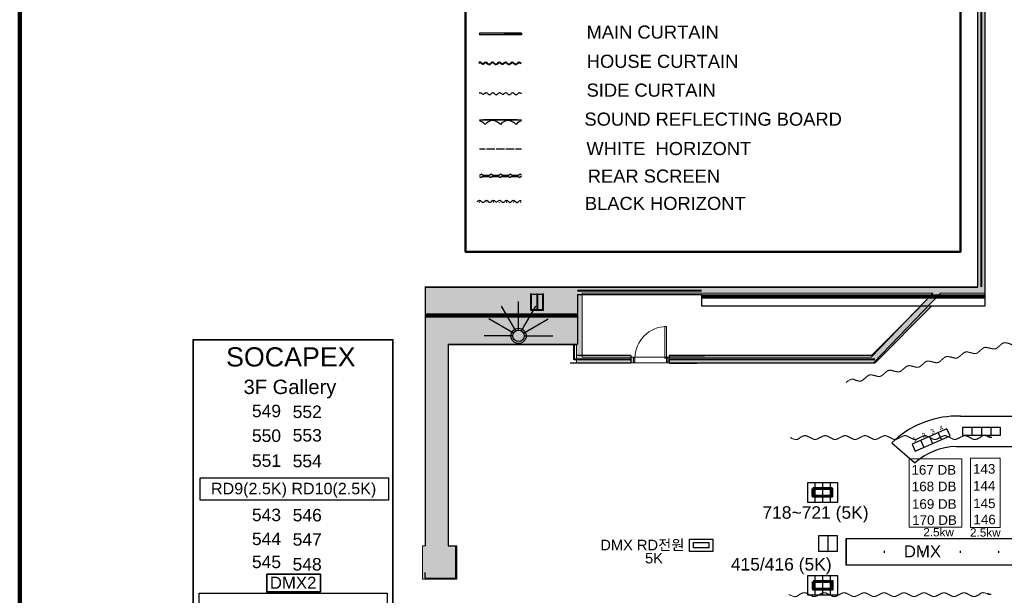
# Model space of a CAD drawing. Header units: millimetres. Extents: x -35700 to 37500, y -75689 to 43832.
# Tile 5 of 16: x -35700 to -9854, y 14081 to 29190. Entities that reach past the tile are written whole.
import ezdxf

# ---------------------------------------------------------------- set-up
doc = ezdxf.new("R2010")
doc.units = ezdxf.units.MM
doc.header["$LTSCALE"] = 250
doc.header["$PDMODE"] = 1
doc.header["$PDSIZE"] = -2
doc.linetypes.add('CENTER', pattern=[17, 15, -1, 0.00127, -0.99873])
doc.layers.get('0').update_dxf_attribs({"lineweight": 25})
for name, color, linetype, lineweight in [('APRON', 7, 'Continuous', 25), ('BALCONY-1', 7, 'Continuous', 25), ('CI_SHEET', 7, 'Continuous', 25), ('CIR-N FLOOR', 7, 'Continuous', 25), ('CIR-N GALLERY', 7, 'Continuous', 25), ('DMX BOX', 7, 'Continuous', 25), ('None', 7, 'Continuous', 5), ('범례', 7, 'Continuous', 25)]:
    doc.layers.add(name, color=color, linetype=linetype, lineweight=lineweight)
for name, color, linetype, lineweight, true_color in [('Ceiling-Main', 1, 'Continuous', 13, 0xff0000), ('LOWER-HORILINE', 3, 'Continuous', 25, 0x00ff00), ('NonPlot', 1, 'Continuous', 13, 0xff0000), ('NonPlot-Loci', 3, 'Continuous', 25, 0x00ff00), ('Sills', 1, 'Continuous', 13, 0xff0000), ('WAL', 9, 'Continuous', 25, 0x808080), ('조명기구', 1, 'Continuous', 25, 0xff0000)]:
    doc.layers.add(name, color=color, linetype=linetype, lineweight=lineweight, true_color=true_color)
doc.styles.add('Arial', font='Arial')
doc.styles.add('Arial (bold)', font='Arial')

# ---------------------------------------------------------------- blocks, each defined once
blk = doc.blocks.new('Soft Goods (2D)')
at = {"layer": 'None', "color": 1, "linetype": 'Continuous', "lineweight": 13, "true_color": 0xff0000, "transparency": 33554687}
for points, knots in [([(0, 0), (80, -151), (-2, -246), (-66, -376), (-33, -438), (0, -500), (33, -562), (67, -625), (0, -750), (-67, -875), (-33, -938), (0, -1000), (33, -1062), (67, -1125), (33, -1188), (0, -1250), (-33, -1312), (-67, -1375), (-33, -1438), (0, -1500), (33, -1562), (67, -1625), (33, -1688), (0, -1750), (-33, -1812), (-67, -1875), (-33, -1938), (0, -2000), (33, -2062), (67, -2125), (33, -2188), (0, -2250), (-33, -2312), (-67, -2375), (-33, -2438), (0, -2500), (33, -2562), (67, -2625), (33, -2688), (0, -2750), (-33, -2812), (-67, -2875), (-33, -2938), (0, -3000), (33, -3062), (67, -3125), (33, -3188), (0, -3250), (-33, -3312), (-67, -3375), (-33, -3438), (0, -3500), (33, -3562), (67, -3625), (33, -3688), (0, -3750), (-33, -3812), (-67, -3875), (-33, -3938), (0, -4000), (33, -4062), (67, -4125), (33, -4188), (0, -4250), (-33, -4312), (-67, -4375), (0, -4500), (66, -4624), (2, -4754), (-80, -4849), (0, -5000)], [0, 0, 0, 0.025448, 0.050896, 0.076343, 0.076343, 0.101898, 0.101898, 0.12756, 0.153222, 0.178884, 0.178884, 0.204546, 0.204546, 0.230208, 0.230208, 0.255869, 0.255869, 0.281531, 0.281531, 0.307193, 0.307193, 0.332854, 0.332854, 0.358515, 0.358515, 0.384176, 0.384176, 0.409837, 0.409837, 0.435498, 0.435498, 0.461159, 0.461159, 0.48682, 0.48682, 0.512481, 0.512481, 0.538141, 0.538141, 0.563801, 0.563801, 0.589462, 0.589462, 0.615122, 0.615122, 0.640782, 0.640782, 0.666442, 0.666442, 0.692102, 0.692102, 0.717761, 0.717761, 0.743421, 0.743421, 0.76908, 0.76908, 0.79474, 0.79474, 0.820399, 0.820399, 0.846058, 0.846058, 0.871716, 0.871716, 0.897373, 0.923029, 0.948686, 0.974343, 1, 1, 1]), ([(0, -5000), (-50, -5143), (-164, -5128), (-291, -5147), (-311, -5205), (-332, -5264), (-353, -5323), (-373, -5382), (-498, -5396), (-622, -5410), (-664, -5528), (-705, -5645), (-831, -5664), (-946, -5649), (-996, -5792)], [0, 0, 0, 0.090391, 0.180781, 0.271172, 0.271172, 0.361943, 0.361943, 0.453094, 0.544245, 0.635396, 0.726547, 0.817698, 0.908849, 1, 1, 1]), ([(-996, -5792), (-1129, -5907), (-1243, -5849), (-1389, -5818), (-1444, -5865), (-1499, -5912), (-1554, -5960), (-1609, -6007), (-1751, -5973), (-1892, -5938), (-1947, -5985), (-2002, -6033), (-2057, -6080), (-2112, -6128), (-2183, -6110), (-2254, -6093), (-2324, -6075), (-2395, -6058), (-2450, -6106), (-2505, -6153), (-2561, -6200), (-2616, -6248), (-2686, -6231), (-2757, -6213), (-2828, -6196), (-2898, -6178), (-2954, -6226), (-3009, -6273), (-3064, -6321), (-3119, -6368), (-3190, -6351), (-3260, -6334), (-3331, -6316), (-3402, -6299), (-3457, -6346), (-3512, -6394), (-3567, -6441), (-3622, -6489), (-3693, -6471), (-3764, -6454), (-3834, -6437), (-3905, -6419), (-3960, -6467), (-4015, -6514), (-4070, -6562), (-4126, -6609), (-4196, -6592), (-4267, -6574), (-4338, -6557), (-4408, -6540), (-4463, -6587), (-4519, -6634), (-4574, -6682), (-4629, -6729), (-4700, -6712), (-4770, -6695), (-4841, -6677), (-4911, -6660), (-5022, -6755), (-5131, -6849), (-5277, -6818), (-5392, -6761), (-5525, -6875)], [0, 0, 0, 0.028358, 0.056716, 0.085075, 0.085075, 0.113552, 0.113552, 0.142149, 0.170746, 0.199343, 0.199343, 0.22794, 0.22794, 0.256537, 0.256537, 0.285133, 0.285133, 0.31373, 0.31373, 0.342326, 0.342326, 0.370923, 0.370923, 0.399519, 0.399519, 0.428115, 0.428115, 0.456711, 0.456711, 0.485307, 0.485307, 0.513903, 0.513903, 0.542498, 0.542498, 0.571094, 0.571094, 0.599689, 0.599689, 0.628284, 0.628284, 0.65688, 0.65688, 0.685475, 0.685475, 0.714069, 0.714069, 0.742664, 0.742664, 0.771259, 0.771259, 0.799853, 0.799853, 0.828448, 0.828448, 0.857041, 0.857041, 0.885633, 0.914225, 0.942816, 0.971408, 1, 1, 1])]:
    blk.add_open_spline(points, degree=2, knots=knots, dxfattribs=at)
at = {"layer": 'NonPlot-Loci', "linetype": 'Continuous', "lineweight": 5}
blk.add_point((0, 0), dxfattribs=at)
blk = doc.blocks.new('Group-6')
at = {"layer": 'None', "color": 3, "linetype": 'Continuous', "lineweight": 13, "true_color": 0x00ff00, "transparency": 33554687}
for p, q in [((-448, 50), (-448, -50)), ((448, 50), (448, -50))]:
    blk.add_line(p, q, dxfattribs=at)
blk = doc.blocks.new('Group-7')
at = {"layer": 'None', "color": 3, "linetype": 'Continuous', "lineweight": 13, "true_color": 0x00ff00, "transparency": 33554687, "flags": 128}
for points in [[(-448, 50), (-413, 50), (-413, -50), (-448, -50)], [(413, 50), (448, 50), (448, -50), (413, -50)]]:
    blk.add_lwpolyline(points, close=True, dxfattribs=at)
blk = doc.blocks.new('Group-8')
at = {"layer": 'None', "color": 3, "linetype": 'Continuous', "lineweight": 13, "true_color": 0x00ff00, "transparency": 33554687}
for p, q in [((-448, 50), (-413, 50)), ((-413, 50), (-413, -50)), ((448, 50), (413, 50)), ((413, 50), (413, -50)), ((-448, -50), (-413, -50)), ((448, -50), (413, -50))]:
    blk.add_line(p, q, dxfattribs=at)
at = {"layer": 'None', "color": 7, "transparency": 33554687}
for name in ['Group-6', 'Group-7']:
    blk.add_blockref(name, (0, 0), dxfattribs=at)
blk = doc.blocks.new('Group-9')
at = {"layer": 'None', "color": 3, "linetype": 'Continuous', "lineweight": 13, "true_color": 0x00ff00, "transparency": 33554687}
blk.add_arc((-413, 50), 826, 0, 90, dxfattribs=at)
blk = doc.blocks.new('Group-10')
at = {"layer": 'None', "color": 3, "linetype": 'Continuous', "lineweight": 13, "true_color": 0x00ff00, "transparency": 33554687, "flags": 128}
blk.add_lwpolyline([(-413, 50), (-413, 876), (-368.55, 876), (-368.55, 50)], close=True, dxfattribs=at)
blk = doc.blocks.new('Group-11')
at = {"layer": 'None', "color": 3, "linetype": 'Continuous', "lineweight": 13, "true_color": 0x00ff00, "transparency": 33554687}
for p, q in [((-413, 50), (-413, 876)), ((-413, 876), (-368.55, 876)), ((-368.55, 50), (-368.55, 876)), ((-413, 50), (-368.55, 50))]:
    blk.add_line(p, q, dxfattribs=at)
at = {"layer": 'None', "color": 7, "transparency": 33554687}
blk.add_blockref('Group-10', (0, 0), dxfattribs=at)
blk = doc.blocks.new('Group-12')
at = {"layer": 'Sills', "color": 7, "transparency": 33554687}
blk.add_blockref('Group-11', (0, 0), dxfattribs=at)
blk = doc.blocks.new('Group-13')
at = {"layer": 'None', "color": 3, "linetype": 'Continuous', "lineweight": 13, "true_color": 0x00ff00, "transparency": 33554687}
for p, q in [((-448, 75), (448, 75)), ((-448, -75), (448, -75))]:
    blk.add_line(p, q, dxfattribs=at)
blk = doc.blocks.new('Door (2D)')
at = {"layer": 'None', "color": 6, "linetype": 'Continuous', "lineweight": 13, "true_color": 0xfc02ff, "transparency": 33554687, "flags": 128}
for points in [[(-448, 0), (-448, 75), (-448, 75), (-448, 75)], [(-448, 0), (-448, -75), (-448, -75), (-448, -75)], [(448, 0), (448, 75), (448, 75), (448, 75)], [(448, 0), (448, -75), (448, -75), (448, -75)]]:
    blk.add_lwpolyline(points, dxfattribs=at)
at = {"layer": 'NonPlot', "color": 3, "linetype": 'Continuous', "lineweight": 5, "true_color": 0x00ff00, "transparency": 33554687}
for p in [(-448, 0), (448, 0)]:
    blk.add_point(p, dxfattribs=at)
at = {"layer": 'Ceiling-Main', "color": 7, "transparency": 33554687}
blk.add_blockref('Group-13', (0, 0), dxfattribs=at)
at = {"layer": 'None', "color": 7, "transparency": 33554687}
for name in ['Group-12', 'Group-8']:
    blk.add_blockref(name, (0, 0), dxfattribs=at)
at = {"layer": 'Sills', "color": 7, "transparency": 33554687}
blk.add_blockref('Group-9', (0, 0), dxfattribs=at)
blk = doc.blocks.new('Soft Goods (2D)-10')
at = {"layer": 'None', "color": 12, "linetype": 'Continuous', "lineweight": 13, "true_color": 0xdd0000, "transparency": 33554687}
for points, knots in [([(-5240, 0), (-5320, 9), (-5280, 12), (-5240, 15), (-5200, 18), (-5160, 21), (-5240, 30)], [0, 0, 0, 0.333429, 0.333429, 0.666762, 0.666762, 1, 1, 1]), ([(0, 0), (-158, -80), (-257, 2), (-394, 66), (-459, 33), (-524, 0), (-589, -33), (-655, -67), (-786, 0), (-917, 67), (-983, 33), (-1048, 0), (-1113, -33), (-1179, -67), (-1245, -33), (-1310, 0), (-1375, 33), (-1441, 67), (-1507, 33), (-1572, 0), (-1637, -33), (-1703, -67), (-1769, -33), (-1834, 0), (-1899, 33), (-1965, 67), (-2031, 33), (-2096, 0), (-2161, -33), (-2227, -67), (-2293, -33), (-2358, 0), (-2423, 33), (-2489, 67), (-2554, 33), (-2620, 0), (-2686, -33), (-2751, -67), (-2817, -33), (-2882, 0), (-2948, 33), (-3013, 67), (-3078, 33), (-3144, 0), (-3210, -33), (-3275, -67), (-3340, -33), (-3406, 0), (-3472, 33), (-3537, 67), (-3602, 33), (-3668, 0), (-3734, -33), (-3799, -67), (-3864, -33), (-3930, 0), (-3996, 33), (-4061, 67), (-4126, 33), (-4192, 0), (-4258, -33), (-4323, -67), (-4388, -33), (-4454, 0), (-4519, 33), (-4585, 67), (-4716, 0), (-4846, -66), (-4983, -2), (-5082, 80), (-5240, 0)], [0, 0, 0, 0.025448, 0.050895, 0.076343, 0.076343, 0.101898, 0.101898, 0.12756, 0.153221, 0.178883, 0.178883, 0.204545, 0.204545, 0.230207, 0.230207, 0.255868, 0.255868, 0.28153, 0.28153, 0.307191, 0.307191, 0.332853, 0.332853, 0.358514, 0.358514, 0.384175, 0.384175, 0.409836, 0.409836, 0.435497, 0.435497, 0.461158, 0.461158, 0.486819, 0.486819, 0.512479, 0.512479, 0.53814, 0.53814, 0.5638, 0.5638, 0.589461, 0.589461, 0.615121, 0.615121, 0.640781, 0.640781, 0.666441, 0.666441, 0.692101, 0.692101, 0.71776, 0.71776, 0.74342, 0.74342, 0.76908, 0.76908, 0.794739, 0.794739, 0.820398, 0.820398, 0.846058, 0.846058, 0.871716, 0.871716, 0.897372, 0.923029, 0.948686, 0.974343, 1, 1, 1])]:
    blk.add_open_spline(points, degree=2, knots=knots, dxfattribs=at)
at = {"layer": 'NonPlot-Loci', "linetype": 'Continuous', "lineweight": 5}
blk.add_point((0, 0), dxfattribs=at)
blk = doc.blocks.new('Soft Goods (2D)-12')
at = {"layer": 'None', "color": 12, "linetype": 'Continuous', "lineweight": 13, "true_color": 0xdd0000, "transparency": 33554687}
for points, knots in [([(-5240, 0), (-5320, 9), (-5280, 12), (-5240, 15), (-5200, 18), (-5160, 21), (-5240, 30)], [0, 0, 0, 0.333429, 0.333429, 0.666762, 0.666762, 1, 1, 1]), ([(0, 0), (-158, -80), (-257, 2), (-394, 66), (-459, 33), (-524, 0), (-589, -33), (-655, -67), (-786, 0), (-917, 67), (-983, 33), (-1048, 0), (-1113, -33), (-1179, -67), (-1245, -33), (-1310, 0), (-1375, 33), (-1441, 67), (-1507, 33), (-1572, 0), (-1637, -33), (-1703, -67), (-1769, -33), (-1834, 0), (-1899, 33), (-1965, 67), (-2031, 33), (-2096, 0), (-2161, -33), (-2227, -67), (-2293, -33), (-2358, 0), (-2423, 33), (-2489, 67), (-2554, 33), (-2620, 0), (-2686, -33), (-2751, -67), (-2817, -33), (-2882, 0), (-2948, 33), (-3013, 67), (-3078, 33), (-3144, 0), (-3210, -33), (-3275, -67), (-3340, -33), (-3406, 0), (-3472, 33), (-3537, 67), (-3602, 33), (-3668, 0), (-3734, -33), (-3799, -67), (-3864, -33), (-3930, 0), (-3996, 33), (-4061, 67), (-4126, 33), (-4192, 0), (-4258, -33), (-4323, -67), (-4388, -33), (-4454, 0), (-4519, 33), (-4585, 67), (-4716, 0), (-4846, -66), (-4983, -2), (-5082, 80), (-5240, 0)], [0, 0, 0, 0.025448, 0.050895, 0.076343, 0.076343, 0.101898, 0.101898, 0.12756, 0.153221, 0.178883, 0.178883, 0.204545, 0.204545, 0.230207, 0.230207, 0.255868, 0.255868, 0.28153, 0.28153, 0.307191, 0.307191, 0.332853, 0.332853, 0.358514, 0.358514, 0.384175, 0.384175, 0.409836, 0.409836, 0.435497, 0.435497, 0.461158, 0.461158, 0.486819, 0.486819, 0.512479, 0.512479, 0.53814, 0.53814, 0.5638, 0.5638, 0.589461, 0.589461, 0.615121, 0.615121, 0.640781, 0.640781, 0.666441, 0.666441, 0.692101, 0.692101, 0.71776, 0.71776, 0.74342, 0.74342, 0.76908, 0.76908, 0.794739, 0.794739, 0.820398, 0.820398, 0.846058, 0.846058, 0.871716, 0.871716, 0.897372, 0.923029, 0.948686, 0.974343, 1, 1, 1])]:
    blk.add_open_spline(points, degree=2, knots=knots, dxfattribs=at)
at = {"layer": 'NonPlot-Loci', "linetype": 'Continuous', "lineweight": 5}
blk.add_point((0, 0), dxfattribs=at)
blk = doc.blocks.new('Group-91')
at = {"layer": 'None', "color": 1, "linetype": 'Continuous', "lineweight": 25, "true_color": 0xff0000, "transparency": 33554687}
for p, q in [((0, -25), (0, 25)), ((1000, -25), (1000, 25)), ((2000, -25), (2000, 25)), ((3000, -25), (3000, 25)), ((4000, -25), (4000, 25))]:
    blk.add_line(p, q, dxfattribs=at)
blk = doc.blocks.new('Lighting Pipe (2D)-3')
at = {"layer": 'None', "color": 1, "linetype": 'Continuous', "lineweight": 25, "true_color": 0xff0000, "transparency": 33554687}
blk.add_line((1, -350), (1, 350), dxfattribs=at)
at = {"layer": 'None', "color": 1, "linetype": 'Continuous', "lineweight": 25, "true_color": 0xff0000, "transparency": 33554687, "flags": 128}
blk.add_lwpolyline([(28000, -350), (0, -350), (0, 350), (28000, 350)], close=True, dxfattribs=at)
at = {"layer": 'None', "color": 1, "true_color": 0xff0000, "transparency": 33554687}
blk.add_blockref('Group-91', (0, 0), dxfattribs=at)

msp = doc.modelspace()

# ---------------------------------------------------------------- linework, layer by layer
at = {"color": 1, "linetype": 'Continuous', "lineweight": 25, "true_color": 0xff0000, "transparency": 33554687, "flags": 128}
for points in [[(-30963, 17162), (-26023, 17162), (-26023, 16581), (-30963, 16581)], [(-30990, 14140), (-26050, 14140), (-26050, 13559), (-30990, 13559)]]:
    msp.add_lwpolyline(points, close=True, dxfattribs=at)
at = {"color": 5, "linetype": 'Continuous', "lineweight": 35, "true_color": 0x0000ff, "transparency": 33554687, "flags": 128}
msp.add_lwpolyline([(-29216, 14635), (-27806, 14635), (-27806, 14172), (-29216, 14172)], close=True, dxfattribs=at)
at = {"layer": 'APRON', "color": 7, "linetype": 'Continuous', "lineweight": 140, "transparency": 33554687, "flags": 128}
msp.add_lwpolyline([(-35700, 43832), (37500, 43832), (37500, -25068), (-35700, -25068)], close=True, dxfattribs=at)
at = {"layer": 'APRON', "color": 7, "linetype": 'Continuous', "lineweight": 50, "transparency": 33554687, "flags": 128}
msp.add_lwpolyline([(-24000, 41400), (-11000, 41400), (-11000, 23100), (-24000, 23100)], close=True, dxfattribs=at)
at = {"layer": 'BALCONY-1', "color": 7, "lineweight": 60, "flags": 128}
for points in [[(-14877, 16884), (-14377, 16884), (-14377, 16683), (-14877, 16683)], [(-14871, 14444), (-14372, 14444), (-14372, 14242), (-14871, 14242)]]:
    msp.add_lwpolyline(points, close=True, dxfattribs=at)
at = {"layer": 'BALCONY-1', "color": 5, "lineweight": 25, "true_color": 0x0000ff, "flags": 128}
msp.add_lwpolyline([(-18015, 15465), (-17610, 15465), (-17610, 15329), (-18015, 15329)], close=True, dxfattribs=at)
at = {"layer": 'CIR-N FLOOR', "color": 7, "linetype": 'Continuous'}
for p, q in [((-14224, 17029), (-15024, 17029)), ((-15024, 17029), (-15024, 16529)), ((-14824, 17029), (-14824, 16529)), ((-14624, 17029), (-14624, 16529)), ((-14424, 17029), (-14424, 16529)), ((-14224, 16529), (-14224, 17029)), ((-15024, 16529), (-14224, 16529)), ((-14732, 15643), (-14732, 15243)), ((-14232, 15643), (-14732, 15643)), ((-14482, 15643), (-14482, 15243)), ((-14232, 15243), (-14232, 15643)), ((-14732, 15243), (-14232, 15243)), ((-14224, 14592), (-15024, 14592)), ((-15024, 14592), (-15024, 14092)), ((-14824, 14592), (-14824, 14092)), ((-14624, 14592), (-14624, 14092)), ((-14424, 14592), (-14424, 14092)), ((-14224, 14092), (-14224, 14592)), ((-15024, 14092), (-14224, 14092))]:
    msp.add_line(p, q, dxfattribs=at)
at = {"layer": 'DMX BOX', "color": 5, "linetype": 'CENTER', "true_color": 0x0000ff, "flags": 128}
msp.add_lwpolyline([(-18116, 15558), (-17508, 15558), (-17508, 15228), (-18116, 15228)], close=True, dxfattribs=at)
at = {"layer": 'LOWER-HORILINE', "color": 7, "linetype": 'Continuous'}
for p, q in [((-11004, 18787), (-11132, 18787)), ((-11004, 18787), (-11020, 18787)), ((-12804, 18087), (-12202, 17555))]:
    msp.add_line(p, q, dxfattribs=at)
at = {"layer": 'LOWER-HORILINE', "linetype": 'Continuous'}
for p, q in [((-11004, 18787), (-11132, 18787)), ((-11004, 18787), (-11020, 18787)), ((-12804, 18087), (-12202, 17555))]:
    msp.add_line(p, q, dxfattribs=at)
at = {"layer": 'LOWER-HORILINE', "color": 7}
for p, q in [((-11004, 18787), (11124, 18787)), ((-11121, 17987), (11114, 17987))]:
    msp.add_line(p, q, dxfattribs=at)
at = {"layer": 'LOWER-HORILINE'}
for p, q in [((-11004, 18787), (11124, 18787)), ((-11121, 17987), (11114, 17987))]:
    msp.add_line(p, q, dxfattribs=at)
at = {"layer": 'LOWER-HORILINE', "linetype": 'Continuous'}
for radius, start, end in [(2491, 91.389, 134.0491), (1691, 91.6858, 131.9147)]:
    msp.add_arc((-11072, 16296), radius, start, end, dxfattribs=at)
at = {"layer": 'None', "color": 6, "linetype": 'Continuous', "lineweight": 13, "true_color": 0xfc02ff, "transparency": 33554687}
for p, q in [((-10554, 41427), (-10554, 22160)), ((-10354, 41227), (-10354, 22010)), ((-10554, 22160), (-21086, 22160)), ((-21086, 22160), (-21086, 22157)), ((-11734, 22010), (-20936, 22010)), ((-20936, 22010), (-20936, 20334)), ((-13348, 20334), (-11734, 22010)), ((-13284, 20184), (-11526, 22010)), ((-10354, 22010), (-11526, 22010)), ((-21086, 20657), (-21086, 20184)), ((-21086, 20184), (-19584, 20184)), ((-20936, 20334), (-19584, 20334)), ((-18688, 20334), (-13348, 20334)), ((-18688, 20184), (-13284, 20184))]:
    msp.add_line(p, q, dxfattribs=at)
at = {"layer": 'None', "color": 6, "linetype": 'Continuous', "lineweight": 13, "true_color": 0xff00ff, "transparency": 33554687}
for p, q in [((-21086, 22157), (-25051, 22157)), ((-25051, 22157), (-25051, 15377)), ((-21086, 20657), (-24451, 20657)), ((-24451, 20657), (-24451, 15377))]:
    msp.add_line(p, q, dxfattribs=at)
at = {"layer": 'None', "color": 7, "linetype": 'Continuous', "lineweight": 13, "transparency": 33554687}
for p, q in [((-25123, 15377), (-25123, 14501)), ((-25123, 15377), (-25051, 15377)), ((-24451, 15377), (-24223, 15377)), ((-24223, 15377), (-24223, 14501)), ((-25123, 14501), (-24223, 14501))]:
    msp.add_line(p, q, dxfattribs=at)
at = {"layer": 'None', "color": 7, "linetype": 'Continuous', "lineweight": 35, "transparency": 33554687, "flags": 128}
msp.add_lwpolyline([(-25903, -529), (-31150, -529), (-31150, 20791), (-25903, 20791)], close=True, dxfattribs=at)
at = {"layer": 'None', "color": 7, "linetype": 'Continuous', "lineweight": 13, "transparency": 33554687, "flags": 128}
for points in [[(-12352, 17666), (-10971, 17666), (-10971, 15869), (-12352, 15869)], [(-10741, 17681), (-9961, 17681), (-9961, 15861), (-10741, 15861)]]:
    msp.add_lwpolyline(points, close=True, dxfattribs=at)
at = {"layer": 'None', "color": 253, "linetype": 'Continuous', "true_color": 0xadadad, "transparency": 33554687}
for points in [[(-10554, 41427), (-10354, 41227), (-10554, 22160), (-10354, 22010)], [(-21086, 22160), (-20936, 22010), (-10554, 22160), (-10354, 22010)], [(-21086, 22160), (-20936, 22160), (-21086, 20184), (-20936, 20334)], [(-13284, 20184), (-13348, 20334), (-11526, 22010), (-11734, 22010)], [(-21086, 20184), (-20936, 20334), (-19584, 20184), (-19584, 20334)], [(-18688, 20184), (-18688, 20334), (-13284, 20184), (-13348, 20334)]]:
    msp.add_solid(points, dxfattribs=at)
at = {"layer": 'None', "color": 8, "linetype": 'Continuous', "true_color": 0x808080, "transparency": 33554687}
for points in [[(-24451, 20657), (-21086, 20657), (-25051, 22157), (-21086, 22157)], [(-25051, 22157), (-24451, 20657), (-25051, 15377), (-24451, 15377)]]:
    msp.add_solid(points, dxfattribs=at)
at = {"layer": 'None', "color": 7, "linetype": 'Continuous', "transparency": 33554687}
msp.add_solid([(-25123, 15377), (-24223, 15377), (-25123, 14501), (-24223, 14501)], dxfattribs=at)
at = {"layer": 'WAL', "color": 7}
for p, q in [((-10554, 41439), (-10554, 22177)), ((-10354, 21677), (-10354, 41227)), ((-25054, 22177), (-17804, 22177)), ((-25054, 22177), (-25054, 15377)), ((-21054, 21977), (-17804, 21977)), ((-21054, 21977), (-21054, 20677)), ((-18004, 22177), (-11904, 22177)), ((-17804, 21977), (-17804, 21677)), ((-17204, 22177), (-10554, 22177)), ((-22604, 21040), (-22604, 21790)), ((-22679, 21019), (-23054, 21669)), ((-22529, 21019), (-22154, 21669)), ((-17804, 21677), (-10354, 21677)), ((-12037, 21677), (-13337, 20377)), ((-11754, 21677), (-13254, 20177)), ((-22734, 20965), (-23383, 21340)), ((-22474, 20965), (-21824, 21340)), ((-24454, 20677), (-24454, 15377)), ((-24454, 20677), (-21054, 20677)), ((-22754, 20890), (-23504, 20890)), ((-22454, 20890), (-21704, 20890)), ((-19654, 20177), (-21254, 20177)), ((-19654, 20377), (-21054, 20377)), ((-19654, 20377), (-19654, 20177)), ((-13337, 20377), (-18654, 20377)), ((-18654, 20377), (-17721, 20377)), ((-18654, 20377), (-18654, 20177)), ((-13254, 20177), (-18654, 20177)), ((-18654, 20177), (-17921, 20177)), ((-24454, 15377), (-24254, 15377)), ((-24254, 14527), (-24254, 15377))]:
    msp.add_line(p, q, dxfattribs=at)
at = {"layer": 'WAL', "color": 7, "linetype": 'Continuous', "lineweight": 40}
for p, q in [((-10454, 22177), (-10454, 41227)), ((-17804, 22077), (-21054, 22077)), ((-18654, 20277), (-13254, 20277))]:
    msp.add_line(p, q, dxfattribs=at)
at = {"layer": 'WAL', "color": 7, "linetype": 'Continuous'}
for p, q in [((-22281, 21557), (-22281, 21999)), ((-21949, 21981), (-22281, 21981)), ((-22263, 21557), (-22263, 21999)), ((-22124, 21981), (-22124, 21575)), ((-22115, 21999), (-22115, 21557)), ((-22106, 21981), (-22106, 21575)), ((-21968, 21557), (-21968, 21999)), ((-21949, 21557), (-21949, 21999)), ((-21949, 21575), (-22281, 21575)), ((-21949, 21557), (-22281, 21557)), ((-25054, 14527), (-25054, 14677)), ((-25054, 14527), (-24254, 14527))]:
    msp.add_line(p, q, dxfattribs=at)
at = {"layer": 'WAL', "color": 7, "linetype": 'Continuous', "lineweight": 100}
msp.add_line((-10354, 21927), (-17804, 21927), dxfattribs=at)
at = {"layer": 'WAL', "color": 7, "linetype": 'Continuous', "lineweight": 211}
msp.add_line((-21054, 21427), (-25054, 21427), dxfattribs=at)
at = {"layer": 'WAL', "color": 7, "linetype": 'Continuous', "lineweight": 40, "flags": 128}
msp.add_lwpolyline([(-21154, 20677), (-21154, 20277), (-19654, 20277)], dxfattribs=at)
at = {"layer": 'WAL', "color": 7}
for radius in [200, 150]:
    msp.add_circle((-22604, 20890), radius, dxfattribs=at)
at = {"layer": 'WAL', "color": 7, "linetype": 'Continuous'}
for points in [[(-12037, 21677), (-11754, 21677), (-13337, 20377), (-13254, 20177)], [(-25054, 21427), (-25054, 15377), (-24454, 20677), (-24454, 15377)], [(-25054, 15377), (-25054, 14527), (-24254, 15377), (-24254, 14527)]]:
    msp.add_solid(points, dxfattribs=at)
at = {"layer": '범례', "color": 7, "linetype": 'Continuous'}
for p, q in [((-23631, 28836), (-23631, 28793)), ((-22530, 28836), (-23631, 28836)), ((-22530, 28793), (-23631, 28793)), ((-22530, 28836), (-23525, 28836)), ((-22982, 28836), (-22530, 28836)), ((-22530, 28836), (-22530, 28793)), ((-23631, 26558), (-22530, 26558)), ((-22640, 26558), (-23521, 26558)), ((-23481, 25791), (-23631, 25791)), ((-23226, 25791), (-23445, 25791)), ((-22971, 25791), (-23190, 25791)), ((-22716, 25791), (-22936, 25791)), ((-22530, 25791), (-22681, 25791)), ((-23634, 25105), (-23589, 25134)), ((-23634, 25074), (-23589, 25044)), ((-23544, 25105), (-23589, 25134)), ((-23544, 25074), (-23589, 25044)), ((-23544, 25105), (-23379, 25105)), ((-23544, 25074), (-23379, 25074)), ((-23379, 25105), (-23334, 25134)), ((-23379, 25074), (-23334, 25044)), ((-23289, 25105), (-23334, 25134)), ((-23289, 25074), (-23334, 25044)), ((-23289, 25105), (-23124, 25105)), ((-23289, 25074), (-23124, 25074)), ((-23124, 25105), (-23079, 25134)), ((-23124, 25074), (-23079, 25044)), ((-23035, 25105), (-23079, 25134)), ((-23035, 25074), (-23079, 25044)), ((-23035, 25105), (-22869, 25105)), ((-23035, 25074), (-22869, 25074)), ((-22869, 25105), (-22825, 25134)), ((-22869, 25074), (-22825, 25044)), ((-22780, 25105), (-22825, 25134)), ((-22780, 25074), (-22825, 25044)), ((-22780, 25105), (-22614, 25105)), ((-22780, 25074), (-22614, 25074)), ((-22614, 25105), (-22570, 25134)), ((-22614, 25074), (-22570, 25044)), ((-22525, 25105), (-22570, 25134)), ((-22525, 25074), (-22570, 25044)), ((-23687, 24415), (-23675, 24424)), ((-23675, 24424), (-23663, 24433)), ((-23663, 24433), (-23652, 24441)), ((-23652, 24441), (-23641, 24447)), ((-23641, 24447), (-23630, 24450)), ((-23630, 24450), (-23618, 24447)), ((-23618, 24447), (-23607, 24441)), ((-23607, 24441), (-23596, 24432)), ((-23596, 24432), (-23584, 24422)), ((-23584, 24422), (-23573, 24412)), ((-23573, 24412), (-23561, 24403)), ((-23561, 24403), (-23550, 24396)), ((-23550, 24396), (-23538, 24394)), ((-23538, 24394), (-23527, 24396)), ((-23527, 24396), (-23516, 24403)), ((-23516, 24403), (-23505, 24412)), ((-23505, 24412), (-23494, 24422)), ((-23494, 24422), (-23483, 24432)), ((-23483, 24432), (-23472, 24441)), ((-23472, 24441), (-23461, 24447)), ((-23461, 24447), (-23450, 24450)), ((-23450, 24450), (-23438, 24447)), ((-23438, 24447), (-23427, 24441)), ((-23427, 24441), (-23415, 24432)), ((-23415, 24432), (-23404, 24422)), ((-23404, 24422), (-23392, 24412)), ((-23392, 24412), (-23381, 24403)), ((-23381, 24403), (-23369, 24396)), ((-23369, 24396), (-23358, 24394)), ((-23358, 24394), (-23347, 24396)), ((-23347, 24396), (-23336, 24403)), ((-23336, 24403), (-23325, 24412)), ((-23325, 24412), (-23314, 24422)), ((-23314, 24422), (-23303, 24432)), ((-23303, 24432), (-23292, 24441)), ((-23292, 24441), (-23281, 24447)), ((-23281, 24447), (-23269, 24450)), ((-23269, 24450), (-23258, 24447)), ((-23258, 24447), (-23247, 24441)), ((-23247, 24441), (-23235, 24433)), ((-23235, 24433), (-23223, 24424)), ((-23223, 24424), (-23210, 24415)), ((-23210, 24415), (-23198, 24409)), ((-23198, 24409), (-23184, 24406)), ((-23184, 24406), (-23171, 24409)), ((-23171, 24409), (-23159, 24415)), ((-23159, 24415), (-23147, 24424)), ((-23147, 24424), (-23135, 24433)), ((-23135, 24433), (-23124, 24441)), ((-23124, 24441), (-23113, 24447)), ((-23113, 24447), (-23102, 24450)), ((-23102, 24450), (-23090, 24447)), ((-23090, 24447), (-23079, 24441)), ((-23079, 24441), (-23067, 24432)), ((-23067, 24432), (-23056, 24422)), ((-23056, 24422), (-23044, 24412)), ((-23044, 24412), (-23033, 24403)), ((-23033, 24403), (-23022, 24396)), ((-23022, 24396), (-23010, 24394)), ((-23010, 24394), (-22999, 24396)), ((-22999, 24396), (-22988, 24403)), ((-22988, 24403), (-22977, 24412)), ((-22977, 24412), (-22966, 24422)), ((-22966, 24422), (-22955, 24432)), ((-22955, 24432), (-22944, 24441)), ((-22944, 24441), (-22933, 24447)), ((-22933, 24447), (-22921, 24450)), ((-22921, 24450), (-22910, 24447)), ((-22910, 24447), (-22899, 24441)), ((-22899, 24441), (-22887, 24432)), ((-22887, 24432), (-22876, 24422)), ((-22876, 24422), (-22864, 24412)), ((-22864, 24412), (-22853, 24403)), ((-22853, 24403), (-22841, 24396)), ((-22841, 24396), (-22830, 24394)), ((-22830, 24394), (-22819, 24396)), ((-22819, 24396), (-22808, 24403)), ((-22808, 24403), (-22797, 24412)), ((-22797, 24412), (-22786, 24422)), ((-22786, 24422), (-22775, 24432)), ((-22775, 24432), (-22764, 24441)), ((-22764, 24441), (-22753, 24447)), ((-22753, 24447), (-22741, 24450)), ((-22741, 24450), (-22730, 24447)), ((-22730, 24447), (-22718, 24441)), ((-22718, 24441), (-22707, 24433)), ((-22707, 24433), (-22695, 24424)), ((-22701, 24430), (-22690, 24420)), ((-22695, 24424), (-22684, 24417)), ((-22690, 24420), (-22678, 24410)), ((-22678, 24410), (-22667, 24401)), ((-22667, 24401), (-22655, 24395)), ((-22655, 24395), (-22644, 24392)), ((-22644, 24392), (-22633, 24395)), ((-22633, 24395), (-22622, 24401)), ((-22622, 24401), (-22611, 24410)), ((-22611, 24410), (-22600, 24420)), ((-22600, 24420), (-22588, 24430)), ((-22588, 24430), (-22577, 24439)), ((-22577, 24439), (-22566, 24446)), ((-22566, 24446), (-22555, 24448)), ((-22555, 24448), (-22544, 24446)), ((-22544, 24446), (-22532, 24439))]:
    msp.add_line(p, q, dxfattribs=at)
at = {"layer": '범례', "color": 7, "linetype": 'Continuous', "flags": 128}
for points in [[(-23647, 28070), (-23642, 28073), (-23631, 28080), (-23620, 28082), (-23609, 28080), (-23598, 28074), (-23586, 28065), (-23575, 28056), (-23563, 28048), (-23550, 28042), (-23537, 28039), (-23537, 28039)], [(-23647, 28049), (-23643, 28053), (-23633, 28060), (-23626, 28065), (-23620, 28066), (-23615, 28065), (-23606, 28060), (-23596, 28053), (-23584, 28044), (-23571, 28034), (-23555, 28027), (-23538, 28023), (-23537, 28023)], [(-23541, 28038), (-23534, 28040), (-23521, 28046), (-23510, 28054), (-23498, 28063), (-23487, 28072), (-23476, 28078), (-23465, 28080), (-23454, 28078), (-23443, 28071), (-23432, 28063), (-23420, 28053), (-23409, 28043), (-23398, 28034), (-23387, 28028), (-23376, 28025), (-23365, 28028), (-23354, 28034), (-23343, 28043), (-23332, 28053), (-23321, 28063), (-23311, 28071), (-23300, 28078), (-23289, 28080), (-23278, 28078), (-23266, 28071), (-23255, 28063), (-23244, 28053), (-23233, 28043), (-23221, 28034), (-23210, 28028), (-23199, 28025), (-23188, 28028), (-23177, 28034), (-23166, 28043), (-23156, 28053), (-23145, 28063), (-23134, 28071), (-23123, 28078), (-23112, 28080), (-23101, 28078), (-23090, 28072), (-23078, 28063), (-23066, 28054), (-23054, 28046), (-23042, 28040), (-23029, 28037), (-23029, 28037)], [(-23541, 28022), (-23528, 28025), (-23513, 28033), (-23500, 28042), (-23489, 28051), (-23479, 28058), (-23471, 28063), (-23465, 28064), (-23460, 28063), (-23452, 28058), (-23442, 28051), (-23419, 28031), (-23407, 28021), (-23392, 28013), (-23376, 28009), (-23359, 28013), (-23345, 28021), (-23333, 28031), (-23311, 28051), (-23302, 28058), (-23294, 28063), (-23289, 28064), (-23283, 28063), (-23275, 28058), (-23265, 28051), (-23243, 28031), (-23230, 28021), (-23216, 28013), (-23199, 28009), (-23182, 28013), (-23168, 28021), (-23156, 28031), (-23135, 28051), (-23125, 28058), (-23117, 28063), (-23112, 28064), (-23106, 28063), (-23098, 28058), (-23087, 28051), (-23076, 28042), (-23062, 28032), (-23047, 28025), (-23029, 28021), (-23029, 28021)], [(-23029, 28037), (-23027, 28037), (-23014, 28039), (-23002, 28046), (-22990, 28054), (-22979, 28063), (-22968, 28071), (-22957, 28077), (-22946, 28080), (-22935, 28077), (-22924, 28071), (-22912, 28062), (-22901, 28052), (-22890, 28042), (-22879, 28034), (-22867, 28027), (-22856, 28025), (-22845, 28027), (-22835, 28034), (-22824, 28042), (-22813, 28052), (-22802, 28062), (-22791, 28071), (-22780, 28077), (-22769, 28080), (-22758, 28077), (-22747, 28071), (-22736, 28062), (-22725, 28052), (-22713, 28042), (-22702, 28034), (-22691, 28027), (-22680, 28025), (-22669, 28027), (-22658, 28034), (-22647, 28042), (-22636, 28052), (-22626, 28062), (-22615, 28071), (-22604, 28077), (-22593, 28080), (-22582, 28077), (-22570, 28071), (-22559, 28063), (-22547, 28054), (-22545, 28053)], [(-23029, 28021), (-23027, 28021), (-23009, 28025), (-22994, 28032), (-22981, 28042), (-22970, 28051), (-22960, 28058), (-22951, 28063), (-22946, 28064), (-22940, 28063), (-22932, 28058), (-22922, 28050), (-22900, 28030), (-22887, 28020), (-22873, 28013), (-22856, 28009), (-22840, 28013), (-22826, 28021), (-22813, 28031), (-22792, 28051), (-22782, 28058), (-22775, 28063), (-22769, 28064), (-22764, 28063), (-22756, 28058), (-22746, 28050), (-22723, 28030), (-22711, 28020), (-22696, 28013), (-22680, 28009), (-22663, 28013), (-22649, 28021), (-22637, 28031), (-22615, 28051), (-22606, 28058), (-22598, 28063), (-22593, 28064), (-22587, 28063), (-22579, 28058), (-22568, 28051), (-22556, 28041), (-22545, 28034)], [(-23638, 27266), (-23635, 27268), (-23625, 27274), (-23614, 27276), (-23602, 27274), (-23591, 27268), (-23580, 27260), (-23568, 27251), (-23556, 27242), (-23543, 27236), (-23530, 27233), (-23530, 27233)], [(-23530, 27233), (-23523, 27235), (-23511, 27241), (-23499, 27250), (-23488, 27259), (-23477, 27267), (-23466, 27273), (-23455, 27275), (-23444, 27273), (-23433, 27267), (-23421, 27258), (-23410, 27248), (-23399, 27238), (-23388, 27229), (-23376, 27223), (-23365, 27221), (-23354, 27223), (-23343, 27229), (-23333, 27238), (-23322, 27248), (-23311, 27258), (-23300, 27267), (-23289, 27273), (-23278, 27275), (-23267, 27273), (-23256, 27267), (-23245, 27258), (-23233, 27248), (-23222, 27238), (-23211, 27229), (-23200, 27223), (-23189, 27221), (-23178, 27223), (-23167, 27229), (-23156, 27238), (-23145, 27248), (-23134, 27258), (-23124, 27267), (-23113, 27273), (-23102, 27275), (-23091, 27273), (-23079, 27267), (-23068, 27259), (-23056, 27250), (-23044, 27241), (-23031, 27235), (-23019, 27232), (-23018, 27232)], [(-23018, 27232), (-23017, 27232), (-23004, 27235), (-22992, 27241), (-22980, 27249), (-22969, 27258), (-22958, 27267), (-22947, 27273), (-22936, 27275), (-22925, 27273), (-22913, 27266), (-22902, 27258), (-22891, 27248), (-22880, 27238), (-22868, 27229), (-22857, 27223), (-22846, 27220), (-22835, 27223), (-22824, 27229), (-22813, 27238), (-22803, 27248), (-22792, 27258), (-22781, 27266), (-22770, 27273), (-22759, 27275), (-22748, 27273), (-22737, 27266), (-22726, 27258), (-22714, 27248), (-22703, 27238), (-22692, 27229), (-22681, 27223), (-22669, 27220), (-22658, 27223), (-22648, 27229), (-22637, 27238), (-22626, 27248), (-22615, 27258), (-22604, 27266), (-22593, 27273), (-22582, 27275), (-22571, 27273), (-22560, 27267), (-22549, 27258), (-22537, 27249), (-22535, 27248)]]:
    msp.add_lwpolyline(points, dxfattribs=at)
at = {"layer": '범례', "color": 7, "linetype": 'Continuous'}
for centre, radius, start, end in [((-23711, 26239), 305, 40.4265, 74.7956), ((-23263, 26275), 270, 95.2993, 142.957), ((-23315, 26239), 305, 40.4265, 84.9805), ((-22867, 26275), 270, 93.4118, 142.957), ((-22900, 26239), 305, 40.4265, 86.7347), ((-22452, 26275), 270, 106.8402, 142.957), ((-23633, 24399), 3.98, 0, 180), ((-23633, 24399), 3.98, 180, 0), ((-23446, 24403), 3.98, 0, 180), ((-23446, 24403), 3.98, 180, 0), ((-23266, 24403), 3.98, 0, 180), ((-23266, 24403), 3.98, 180, 0), ((-23105, 24399), 3.98, 0, 180), ((-23105, 24399), 3.98, 180, 0), ((-22918, 24403), 3.98, 0, 180), ((-22918, 24403), 3.98, 180, 0), ((-22737, 24403), 3.98, 0, 180), ((-22737, 24403), 3.98, 180, 0), ((-22551, 24401), 3.98, 0, 180), ((-22551, 24401), 3.98, 180, 0)]:
    msp.add_arc(centre, radius, start, end, dxfattribs=at)
at = {"layer": '조명기구', "linetype": 'Continuous'}
for p, q in [((-11359, 18449), (-12273, 18045)), ((-11278, 18266), (-11359, 18449)), ((-10954, 18487), (-10954, 18287)), ((-9954, 18487), (-10954, 18487)), ((-10704, 18487), (-10704, 18287)), ((-10454, 18487), (-10454, 18287)), ((-10204, 18487), (-10204, 18287)), ((-9954, 18287), (-9954, 18487)), ((-12192, 17862), (-11278, 18266)), ((-12045, 18146), (-11964, 17963)), ((-11816, 18247), (-11735, 18064)), ((-11587, 18348), (-11506, 18165)), ((-10954, 18287), (-9954, 18287)), ((-12273, 18045), (-12192, 17862))]:
    msp.add_line(p, q, dxfattribs=at)

# ---------------------------------------------------------------- block references
at = {"layer": 'None', "color": 1, "true_color": 0xff0000, "transparency": 33554687}
for name, p in [('Soft Goods (2D)', (-8481, 26541)), ('Lighting Pipe (2D)-3', (-14001, 15221, 9000))]:
    msp.add_blockref(name, p, dxfattribs=at)
at = {"layer": 'None', "color": 3, "true_color": 0x00ff00, "transparency": 33554687, "xscale": -1}
msp.add_blockref('Door (2D)', (-19136, 20259), dxfattribs=at)
at = {"layer": 'None', "color": 12, "true_color": 0xdd0000, "transparency": 33554687, "xscale": -1}
for name, p in [('Soft Goods (2D)-10', (-15474, 18222)), ('Soft Goods (2D)-12', (-15498, 14098))]:
    msp.add_blockref(name, p, dxfattribs=at)

# ---------------------------------------------------------------- texts
at = {"color": 1, "true_color": 0xff0000, "transparency": 33554687, "insert": (-29822, 19741), "char_height": 377.6, "attachment_point": 1, "line_spacing_factor": 0.966314, "style": 'Arial (bold)'}
msp.add_mtext('3F Gallery', dxfattribs=at)
at = {"layer": 'CI_SHEET', "color": 5, "true_color": 0x0000ff, "char_height": 251.7, "attachment_point": 1, "line_spacing_factor": 0.25, "style": 'Arial'}
for s, insert in [('167 DB', (-12291, 17500)), ('168 DB', (-12283, 17064)), ('169 DB', (-12279, 16603)), ('170 DB', (-12272, 16181))]:
    msp.add_mtext(s, dxfattribs=dict(at, insert=insert))
at = {"layer": 'CI_SHEET', "color": 7, "attachment_point": 1, "line_spacing_factor": 0.25, "style": 'Arial'}
for s, insert, char_height in [('143', (-10675, 17525), 251.7), ('144', (-10675, 17082), 251.7), ('145', (-10671, 16621), 251.7), ('146', (-10664, 16198), 251.7), ('2.5kw', (-11981, 15848), 220.3), ('2.5kw', (-10754, 15841), 220.3)]:
    msp.add_mtext(s, dxfattribs=dict(at, insert=insert, char_height=char_height))
at = {"layer": 'CIR-N FLOOR', "color": 7, "char_height": 327.98, "attachment_point": 1, "line_spacing_factor": 0.25, "style": 'Arial'}
for s, insert in [('718~721 (5K)', (-16205, 16419)), ('415/416 (5K)', (-17034, 15060))]:
    msp.add_mtext(s, dxfattribs=dict(at, insert=insert))
at = {"layer": 'CIR-N GALLERY', "color": 7, "char_height": 328, "attachment_point": 1, "line_spacing_factor": 0.25, "style": 'Arial (bold)'}
for s, insert in [('549', (-29604, 19084)), ('552', (-28534, 19062)), ('550', (-29604, 18434)), ('553', (-28534, 18446)), ('551', (-29604, 17781)), ('554\\P', (-28534, 17769)), ('543', (-29604, 16356)), ('546', (-28534, 16350)), ('544', (-29604, 15727)), ('547', (-28534, 15712)), ('545', (-29604, 15122)), ('548', (-28537, 15060))]:
    msp.add_mtext(s, dxfattribs=dict(at, insert=insert))
at = {"layer": 'DMX BOX', "color": 5, "true_color": 0x0000ff, "insert": (-20459, 15539), "char_height": 275.33, "attachment_point": 1, "rotation": 359.9823, "line_spacing_factor": 0.251004, "style": 'Arial (bold)'}
msp.add_mtext('DMX RD전원\\P \\P  \\P           5K', dxfattribs=at)
at = {"layer": 'None', "color": 7, "transparency": 33554687, "insert": (-30283, 20591), "char_height": 503.4, "attachment_point": 1, "line_spacing_factor": 0.962448, "style": 'Arial (bold)'}
msp.add_mtext('SOCAPEX', dxfattribs=at)
at = {"layer": 'None', "color": 1, "true_color": 0xff0000, "transparency": 33554687, "insert": (-30678, 17034), "char_height": 302.07, "attachment_point": 1, "line_spacing_factor": 0.962448, "style": 'Arial (bold)'}
msp.add_mtext('RD9(2.5K) RD10(2.5K)', dxfattribs=at)
at = {"layer": 'None', "color": 5, "true_color": 0x0000ff, "transparency": 33554687, "char_height": 314.7, "attachment_point": 1, "line_spacing_factor": 0.962448, "style": 'Arial (bold)'}
for s, insert in [('DMX', (-12491, 15391)), ('DMX2', (-29133, 14569))]:
    msp.add_mtext(s, dxfattribs=dict(at, insert=insert))
at = {"layer": '범례', "color": 7, "char_height": 344.16, "attachment_point": 1, "line_spacing_factor": 0.25, "style": 'Arial'}
for s, insert in [('MAIN CURTAIN', (-20820, 29037)), ('HOUSE CURTAIN', (-20815, 28270)), ('SIDE CURTAIN', (-20819, 27513)), ('SOUND REFLECTING BOARD', (-20876, 26752)), ('WHITE  HORIZONT', (-20824, 25980)), ('REAR SCREEN', (-20788, 25257)), ('BLACK HORIZONT', (-20864, 24540))]:
    msp.add_mtext(s, dxfattribs=dict(at, insert=insert))
at = {"layer": '조명기구', "char_height": 120, "attachment_point": 1, "rotation": 25, "line_spacing_factor": 0.25, "style": 'Arial'}
for s, insert in [('3', (-11805, 18420)), ('4', (-11578, 18508)), ('1', (-12277, 18211)), ('2', (-12035, 18321))]:
    msp.add_mtext(s, dxfattribs=dict(at, insert=insert))

doc.saveas('drawing.dxf')
